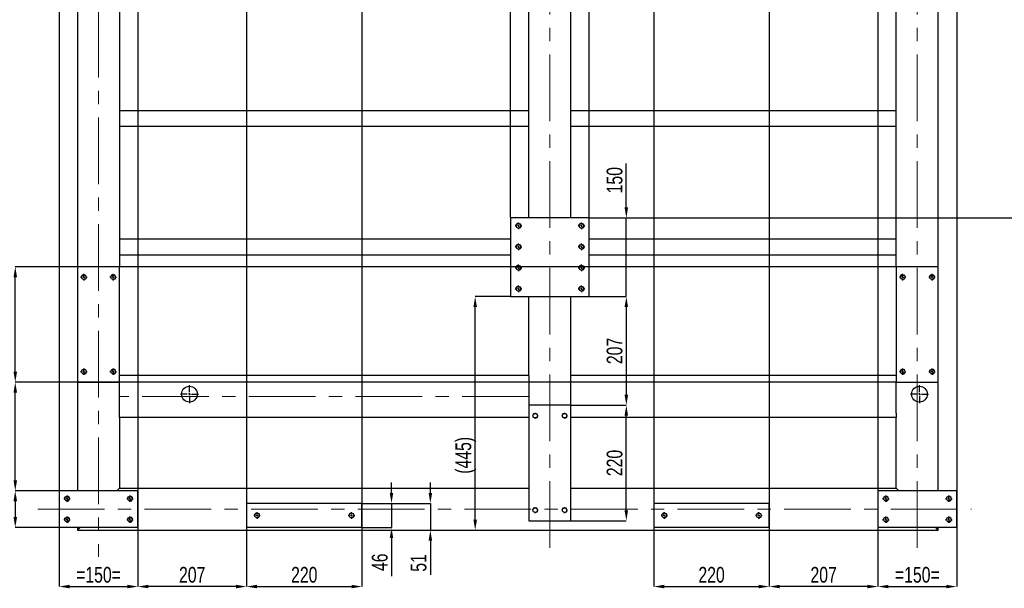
# Model space of a CAD drawing. Header units: millimetres. Extents: x 0 to 841, y 0 to 594.
# Tile 16 of 19: x 495 to 682, y 253 to 362. Entities that reach past the tile are written whole.
import ezdxf

# ---------------------------------------------------------------- set-up
doc = ezdxf.new("R2010")
doc.units = ezdxf.units.MM
doc.header["$PDSIZE"] = -1
doc.linetypes.add('CENTERX2', pattern=[20.32, 12.7, -2.54, 2.54, -2.54])
for name, color, linetype in [('COTES', 1, 'Continuous'), ('TRAIT-FINS', 9, 'Continuous'), ('TRAIT-MIXTES', 3, 'CENTERX2')]:
    doc.layers.add(name, color=color, linetype=linetype)
doc.layers.add('TRAIT-FORT', color=4, linetype='Continuous', lineweight=25)
doc.styles.add('SLDTEXTSTYLE0', font='TXT', dxfattribs={"width": 0.75})
doc.dimstyles.new('SLDDIMSTYLE2', dxfattribs={"dimtxt": 3, "dimasz": 2, "dimexe": 0, "dimexo": 0.0625, "dimgap": 0.75, "dimtad": 1, "dimdec": 0, "dimlfac": 10, "dimrnd": 1e-09, "dimzin": 12, "dimdsep": 46, "dimtxsty": 'SLDTEXTSTYLE0', "dimsah": 1, "dimcen": 0.09, "dimadec": 0, "dimazin": 3, "dimtfac": 1, "dimtdec": 0, "dimtofl": 0, "dimtmove": 0, "dimatfit": 3, "dimfxl": 1, "dimfrac": 2, "dimtolj": 1, "dimtzin": 12, "dimarcsym": 0})
doc.dimstyles.new('SLDDIMSTYLE3', dxfattribs={"dimtxt": 3, "dimasz": 2, "dimexe": 0, "dimexo": 0.0625, "dimgap": 0.75, "dimtad": 1, "dimdec": 0, "dimlfac": 10, "dimrnd": 1e-09, "dimzin": 12, "dimdsep": 46, "dimtxsty": 'SLDTEXTSTYLE0', "dimsah": 1, "dimcen": 0.09, "dimadec": 0, "dimazin": 3, "dimtfac": 1, "dimtdec": 0, "dimtmove": 0, "dimatfit": 0, "dimfxl": 1, "dimfrac": 2, "dimtolj": 1, "dimtzin": 12, "dimarcsym": 0})

# ---------------------------------------------------------------- blocks, each defined once
blk = doc.blocks.new('_D_69')
at = {"layer": 'COTES', "color": 0, "lineweight": -2, "transparency": 16777216}
for p, q in [((694.46, 499.3), (698.87, 499.3)), ((698.87, 325.8), (698.87, 497.3)), ((603.47, 323.8), (698.87, 323.8))]:
    blk.add_line(p, q, dxfattribs=at)
at = {"layer": 'COTES', "color": 0, "transparency": 16777216}
for points in [[(698.53, 497.3), (699.2, 497.3), (698.87, 499.3)], [(698.53, 325.8), (699.2, 325.8), (698.87, 323.8)]]:
    blk.add_solid(points, dxfattribs=at)
at = {"layer": 'Defpoints', "color": 0, "transparency": 16777216}
for p in [(694.4, 499.3), (698.87, 499.3), (603.41, 323.8)]:
    blk.add_point(p, dxfattribs=at)
at = {"layer": 'COTES', "color": 0, "transparency": 16777216, "insert": (695.12, 411.55), "char_height": 3, "attachment_point": 2, "rotation": 90, "style": 'SLDTEXTSTYLE0'}
blk.add_mtext('\\A1;1755', dxfattribs=at)
blk = doc.blocks.new('_D_70')
at = {"layer": 'COTES', "color": 0, "lineweight": -2, "transparency": 16777216}
for p, q in [((588.41, 323.86), (588.41, 512.8)), ((601.41, 512.8), (590.41, 512.8)), ((603.41, 323.86), (603.41, 512.8))]:
    blk.add_line(p, q, dxfattribs=at)
at = {"layer": 'COTES', "color": 0, "transparency": 16777216}
for points in [[(590.41, 513.13), (590.41, 512.47), (588.41, 512.8)], [(601.41, 513.13), (601.41, 512.47), (603.41, 512.8)]]:
    blk.add_solid(points, dxfattribs=at)
at = {"layer": 'Defpoints', "color": 0, "transparency": 16777216}
for p in [(588.41, 512.8), (588.41, 323.8), (603.41, 323.8)]:
    blk.add_point(p, dxfattribs=at)
at = {"layer": 'COTES', "color": 0, "transparency": 16777216, "insert": (595.91, 516.55), "char_height": 3, "attachment_point": 2, "style": 'SLDTEXTSTYLE0'}
blk.add_mtext('\\A1;=150=', dxfattribs=at)
blk = doc.blocks.new('_D_71')
at = {"layer": 'COTES', "color": 0, "lineweight": -2, "transparency": 16777216}
for p, q in [((538.11, 475.24), (538.11, 253.55)), ((560.11, 475.24), (560.11, 253.55)), ((540.11, 253.55), (558.11, 253.55))]:
    blk.add_line(p, q, dxfattribs=at)
at = {"layer": 'COTES', "color": 0, "transparency": 16777216}
for points in [[(540.11, 253.89), (540.11, 253.22), (538.11, 253.55)], [(558.11, 253.89), (558.11, 253.22), (560.11, 253.55)]]:
    blk.add_solid(points, dxfattribs=at)
at = {"layer": 'Defpoints', "color": 0, "transparency": 16777216}
for p in [(538.11, 475.3), (560.11, 475.3), (560.11, 253.55)]:
    blk.add_point(p, dxfattribs=at)
at = {"layer": 'COTES', "color": 0, "transparency": 16777216, "insert": (549.11, 257.3), "char_height": 3, "attachment_point": 2, "style": 'SLDTEXTSTYLE0'}
blk.add_mtext('\\A1;220', dxfattribs=at)
blk = doc.blocks.new('_D_72')
at = {"layer": 'COTES', "color": 0, "lineweight": -2, "transparency": 16777216}
for p, q in [((615.71, 475.24), (615.71, 253.55)), ((637.71, 475.24), (637.71, 253.55)), ((617.71, 253.55), (635.71, 253.55))]:
    blk.add_line(p, q, dxfattribs=at)
at = {"layer": 'COTES', "color": 0, "transparency": 16777216}
for points in [[(617.71, 253.89), (617.71, 253.22), (615.71, 253.55)], [(635.71, 253.89), (635.71, 253.22), (637.71, 253.55)]]:
    blk.add_solid(points, dxfattribs=at)
at = {"layer": 'Defpoints', "color": 0, "transparency": 16777216}
for p in [(615.71, 475.3), (637.71, 475.3), (637.71, 253.55)]:
    blk.add_point(p, dxfattribs=at)
at = {"layer": 'COTES', "color": 0, "transparency": 16777216, "insert": (626.71, 257.3), "char_height": 3, "attachment_point": 2, "style": 'SLDTEXTSTYLE0'}
blk.add_mtext('\\A1;220', dxfattribs=at)
blk = doc.blocks.new('_D_73')
at = {"layer": 'COTES', "color": 0, "lineweight": -2, "transparency": 16777216}
for p, q in [((658.41, 471.74), (658.41, 253.55)), ((673.41, 471.74), (673.41, 253.55)), ((660.41, 253.55), (671.41, 253.55))]:
    blk.add_line(p, q, dxfattribs=at)
at = {"layer": 'COTES', "color": 0, "transparency": 16777216}
for points in [[(660.41, 253.89), (660.41, 253.22), (658.41, 253.55)], [(671.41, 253.89), (671.41, 253.22), (673.41, 253.55)]]:
    blk.add_solid(points, dxfattribs=at)
at = {"layer": 'Defpoints', "color": 0, "transparency": 16777216}
for p in [(658.41, 471.8), (673.41, 471.8), (673.41, 253.55)]:
    blk.add_point(p, dxfattribs=at)
at = {"layer": 'COTES', "color": 0, "transparency": 16777216, "insert": (665.91, 257.3), "char_height": 3, "attachment_point": 2, "style": 'SLDTEXTSTYLE0'}
blk.add_mtext('\\A1;=150=', dxfattribs=at)
blk = doc.blocks.new('_D_74')
at = {"layer": 'COTES', "color": 0, "lineweight": -2, "transparency": 16777216}
for p, q in [((502.41, 471.74), (502.41, 253.55)), ((517.41, 471.74), (517.41, 253.55)), ((504.41, 253.55), (515.41, 253.55))]:
    blk.add_line(p, q, dxfattribs=at)
at = {"layer": 'COTES', "color": 0, "transparency": 16777216}
for points in [[(504.41, 253.89), (504.41, 253.22), (502.41, 253.55)], [(515.41, 253.89), (515.41, 253.22), (517.41, 253.55)]]:
    blk.add_solid(points, dxfattribs=at)
at = {"layer": 'Defpoints', "color": 0, "transparency": 16777216}
for p in [(502.41, 471.8), (517.41, 471.8), (517.41, 253.55)]:
    blk.add_point(p, dxfattribs=at)
at = {"layer": 'COTES', "color": 0, "transparency": 16777216, "insert": (509.91, 257.3), "char_height": 3, "attachment_point": 2, "style": 'SLDTEXTSTYLE0'}
blk.add_mtext('\\A1;=150=', dxfattribs=at)
blk = doc.blocks.new('_D_75')
at = {"layer": 'COTES', "color": 0, "lineweight": -2, "transparency": 16777216}
for p, q in [((517.41, 264.74), (517.41, 253.55)), ((538.11, 264.74), (538.11, 253.55)), ((536.11, 253.55), (519.41, 253.55))]:
    blk.add_line(p, q, dxfattribs=at)
at = {"layer": 'COTES', "color": 0, "transparency": 16777216}
for points in [[(519.41, 253.89), (519.41, 253.22), (517.41, 253.55)], [(536.11, 253.89), (536.11, 253.22), (538.11, 253.55)]]:
    blk.add_solid(points, dxfattribs=at)
at = {"layer": 'Defpoints', "color": 0, "transparency": 16777216}
for p in [(517.41, 264.8), (538.11, 264.8), (517.41, 253.55)]:
    blk.add_point(p, dxfattribs=at)
at = {"layer": 'COTES', "color": 0, "transparency": 16777216, "insert": (527.76, 257.3), "char_height": 3, "attachment_point": 2, "style": 'SLDTEXTSTYLE0'}
blk.add_mtext('\\A1;207', dxfattribs=at)
blk = doc.blocks.new('_D_76')
at = {"layer": 'COTES', "color": 0, "lineweight": -2, "transparency": 16777216}
for p, q in [((637.71, 264.74), (637.71, 253.55)), ((658.41, 264.74), (658.41, 253.55)), ((656.41, 253.55), (639.71, 253.55))]:
    blk.add_line(p, q, dxfattribs=at)
at = {"layer": 'COTES', "color": 0, "transparency": 16777216}
for points in [[(639.71, 253.89), (639.71, 253.22), (637.71, 253.55)], [(656.41, 253.89), (656.41, 253.22), (658.41, 253.55)]]:
    blk.add_solid(points, dxfattribs=at)
at = {"layer": 'Defpoints', "color": 0, "transparency": 16777216}
for p in [(637.71, 264.8), (658.41, 264.8), (637.71, 253.55)]:
    blk.add_point(p, dxfattribs=at)
at = {"layer": 'COTES', "color": 0, "transparency": 16777216, "insert": (648.06, 257.3), "char_height": 3, "attachment_point": 2, "style": 'SLDTEXTSTYLE0'}
blk.add_mtext('\\A1;207', dxfattribs=at)
blk = doc.blocks.new('_D_88')
at = {"layer": 'COTES', "color": 0, "lineweight": -2, "transparency": 16777216}
for p, q in [((661.85, 314.5), (494.05, 314.5)), ((494.05, 294.5), (494.05, 312.5)), ((661.85, 292.5), (494.05, 292.5))]:
    blk.add_line(p, q, dxfattribs=at)
at = {"layer": 'COTES', "color": 0, "transparency": 16777216}
for points in [[(493.72, 312.5), (494.39, 312.5), (494.05, 314.5)], [(493.72, 294.5), (494.39, 294.5), (494.05, 292.5)]]:
    blk.add_solid(points, dxfattribs=at)
at = {"layer": 'Defpoints', "color": 0, "transparency": 16777216}
for p in [(494.05, 314.5), (661.91, 314.5), (661.91, 292.5)]:
    blk.add_point(p, dxfattribs=at)
at = {"layer": 'COTES', "color": 0, "transparency": 16777216, "insert": (490.3, 303.5), "char_height": 3, "attachment_point": 2, "rotation": 90, "style": 'SLDTEXTSTYLE0'}
blk.add_mtext('\\A1;220', dxfattribs=at)
blk = doc.blocks.new('_D_89')
at = {"layer": 'COTES', "color": 0, "lineweight": -2, "transparency": 16777216}
for p, q in [((502.35, 271.8), (494.05, 271.8)), ((494.05, 269.8), (494.05, 266.8)), ((502.35, 264.8), (494.05, 264.8))]:
    blk.add_line(p, q, dxfattribs=at)
at = {"layer": 'COTES', "color": 0, "transparency": 16777216}
for points in [[(493.72, 269.8), (494.39, 269.8), (494.05, 271.8)], [(493.72, 266.8), (494.39, 266.8), (494.05, 264.8)]]:
    blk.add_solid(points, dxfattribs=at)
at = {"layer": 'Defpoints', "color": 0, "transparency": 16777216}
for p in [(502.41, 271.8), (494.05, 264.8), (502.41, 264.8)]:
    blk.add_point(p, dxfattribs=at)
at = {"layer": 'COTES', "color": 0, "transparency": 16777216, "insert": (490.3, 268.3), "char_height": 3, "attachment_point": 2, "rotation": 90, "style": 'SLDTEXTSTYLE0'}
blk.add_mtext('\\A1;=70=', dxfattribs=at)
blk = doc.blocks.new('_D_90')
at = {"layer": 'COTES', "color": 0, "lineweight": -2, "transparency": 16777216}
for p, q in [((505.85, 292.5), (494.05, 292.5)), ((494.05, 273.8), (494.05, 290.5)), ((502.35, 271.8), (494.05, 271.8))]:
    blk.add_line(p, q, dxfattribs=at)
at = {"layer": 'COTES', "color": 0, "transparency": 16777216}
for points in [[(493.72, 290.5), (494.39, 290.5), (494.05, 292.5)], [(493.72, 273.8), (494.39, 273.8), (494.05, 271.8)]]:
    blk.add_solid(points, dxfattribs=at)
at = {"layer": 'Defpoints', "color": 0, "transparency": 16777216}
for p in [(494.05, 292.5), (505.91, 292.5), (502.41, 271.8)]:
    blk.add_point(p, dxfattribs=at)
at = {"layer": 'COTES', "color": 0, "transparency": 16777216, "insert": (490.3, 282.15), "char_height": 3, "attachment_point": 2, "rotation": 90, "style": 'SLDTEXTSTYLE0'}
blk.add_mtext('\\A1;207', dxfattribs=at)
blk = doc.blocks.new('_D_94')
at = {"layer": 'COTES', "color": 0, "lineweight": -2, "transparency": 16777216}
for p, q in [((610.47, 325.8), (610.47, 334.18)), ((603.47, 323.8), (610.47, 323.8)), ((610.47, 308.8), (610.47, 323.8)), ((603.47, 308.8), (610.47, 308.8)), ((610.47, 306.8), (610.47, 304.8))]:
    blk.add_line(p, q, dxfattribs=at)
at = {"layer": 'COTES', "color": 0, "transparency": 16777216}
for points in [[(610.13, 325.8), (610.8, 325.8), (610.47, 323.8)], [(610.13, 306.8), (610.8, 306.8), (610.47, 308.8)]]:
    blk.add_solid(points, dxfattribs=at)
at = {"layer": 'Defpoints', "color": 0, "transparency": 16777216}
for p in [(603.41, 323.8), (610.47, 323.8), (603.41, 308.8)]:
    blk.add_point(p, dxfattribs=at)
at = {"layer": 'COTES', "color": 0, "transparency": 16777216, "insert": (606.72, 330.99), "char_height": 3, "attachment_point": 2, "rotation": 90, "style": 'SLDTEXTSTYLE0'}
blk.add_mtext('\\A1;150', dxfattribs=at)
blk = doc.blocks.new('_D_95')
at = {"layer": 'COTES', "color": 0, "lineweight": -2, "transparency": 16777216}
for p, q in [((599.97, 288.1), (610.47, 288.1)), ((610.47, 268.1), (610.47, 286.1)), ((599.97, 266.1), (610.47, 266.1))]:
    blk.add_line(p, q, dxfattribs=at)
at = {"layer": 'COTES', "color": 0, "transparency": 16777216}
for points in [[(610.13, 286.1), (610.8, 286.1), (610.47, 288.1)], [(610.13, 268.1), (610.8, 268.1), (610.47, 266.1)]]:
    blk.add_solid(points, dxfattribs=at)
at = {"layer": 'Defpoints', "color": 0, "transparency": 16777216}
for p in [(599.91, 288.1), (610.47, 288.1), (599.91, 266.1)]:
    blk.add_point(p, dxfattribs=at)
at = {"layer": 'COTES', "color": 0, "transparency": 16777216, "insert": (606.72, 277.1), "char_height": 3, "attachment_point": 2, "rotation": 90, "style": 'SLDTEXTSTYLE0'}
blk.add_mtext('\\A1;220', dxfattribs=at)
blk = doc.blocks.new('_D_96')
at = {"layer": 'COTES', "color": 0, "lineweight": -2, "transparency": 16777216}
for p, q in [((603.47, 308.8), (610.47, 308.8)), ((610.47, 306.8), (610.47, 290.1)), ((599.97, 288.1), (610.47, 288.1))]:
    blk.add_line(p, q, dxfattribs=at)
at = {"layer": 'COTES', "color": 0, "transparency": 16777216}
for points in [[(610.13, 306.8), (610.8, 306.8), (610.47, 308.8)], [(610.13, 290.1), (610.8, 290.1), (610.47, 288.1)]]:
    blk.add_solid(points, dxfattribs=at)
at = {"layer": 'Defpoints', "color": 0, "transparency": 16777216}
for p in [(603.41, 308.8), (599.91, 288.1), (610.47, 288.1)]:
    blk.add_point(p, dxfattribs=at)
at = {"layer": 'COTES', "color": 0, "transparency": 16777216, "insert": (606.72, 298.45), "char_height": 3, "attachment_point": 2, "rotation": 90, "style": 'SLDTEXTSTYLE0'}
blk.add_mtext('\\A1;207', dxfattribs=at)
blk = doc.blocks.new('_D_97')
at = {"layer": 'COTES', "color": 0, "lineweight": -2, "transparency": 16777216}
for p, q in [((588.35, 308.8), (581.67, 308.8)), ((581.67, 266.3), (581.67, 306.8)), ((505.97, 264.3), (581.67, 264.3))]:
    blk.add_line(p, q, dxfattribs=at)
at = {"layer": 'COTES', "color": 0, "transparency": 16777216}
for points in [[(581.34, 306.8), (582.01, 306.8), (581.67, 308.8)], [(581.34, 266.3), (582.01, 266.3), (581.67, 264.3)]]:
    blk.add_solid(points, dxfattribs=at)
at = {"layer": 'Defpoints', "color": 0, "transparency": 16777216}
for p in [(581.67, 308.8), (588.41, 308.8), (505.91, 264.3)]:
    blk.add_point(p, dxfattribs=at)
at = {"layer": 'COTES', "color": 0, "transparency": 16777216, "insert": (577.92, 278.56), "char_height": 3, "attachment_point": 2, "rotation": 90, "style": 'SLDTEXTSTYLE0'}
blk.add_mtext('\\A1;(445)', dxfattribs=at)
blk = doc.blocks.new('_D_98')
at = {"layer": 'COTES', "color": 0, "lineweight": -2, "transparency": 16777216}
for p, q in [((565.73, 271.4), (565.73, 273.4)), ((560.17, 269.4), (565.73, 269.4)), ((565.73, 269.4), (565.73, 264.8)), ((560.17, 264.8), (565.73, 264.8)), ((565.73, 262.8), (565.73, 255.55))]:
    blk.add_line(p, q, dxfattribs=at)
at = {"layer": 'COTES', "color": 0, "transparency": 16777216}
for points in [[(565.4, 271.4), (566.06, 271.4), (565.73, 269.4)], [(565.4, 262.8), (566.06, 262.8), (565.73, 264.8)]]:
    blk.add_solid(points, dxfattribs=at)
at = {"layer": 'Defpoints', "color": 0, "transparency": 16777216}
for p in [(560.11, 269.4), (565.73, 269.4), (560.11, 264.8)]:
    blk.add_point(p, dxfattribs=at)
at = {"layer": 'COTES', "color": 0, "transparency": 16777216, "insert": (561.98, 258.18), "char_height": 3, "attachment_point": 2, "rotation": 90, "style": 'SLDTEXTSTYLE0'}
blk.add_mtext('\\A1;46', dxfattribs=at)
blk = doc.blocks.new('_D_99')
at = {"layer": 'COTES', "color": 0, "lineweight": -2, "transparency": 16777216}
for p, q in [((573.13, 271.4), (573.13, 273.4)), ((560.17, 269.4), (573.13, 269.4)), ((573.13, 269.4), (573.13, 264.3)), ((505.97, 264.3), (573.13, 264.3)), ((573.13, 262.3), (573.13, 255.8))]:
    blk.add_line(p, q, dxfattribs=at)
at = {"layer": 'COTES', "color": 0, "transparency": 16777216}
for points in [[(572.8, 271.4), (573.47, 271.4), (573.13, 269.4)], [(572.8, 262.3), (573.47, 262.3), (573.13, 264.3)]]:
    blk.add_solid(points, dxfattribs=at)
at = {"layer": 'Defpoints', "color": 0, "transparency": 16777216}
for p in [(560.11, 269.4), (573.13, 269.4), (505.91, 264.3)]:
    blk.add_point(p, dxfattribs=at)
at = {"layer": 'COTES', "color": 0, "transparency": 16777216, "insert": (569.38, 258.05), "char_height": 3, "attachment_point": 2, "rotation": 90, "style": 'SLDTEXTSTYLE0'}
blk.add_mtext('\\A1;51', dxfattribs=at)
blk = doc.blocks.new('SW_CENTERMARKSYMBOL_29')
at = {"layer": 'TRAIT-MIXTES', "color": 0}
for p, q in [((-0.4, 0), (-0.625, 0)), ((0, 0), (-0.2, 0)), ((0, 0.4), (0, 0.625)), ((0, 0), (0, 0.2)), ((0, 0), (0, -0.2)), ((0, 0), (0.2, 0)), ((0.4, 0), (0.625, 0)), ((0, -0.4), (0, -0.625))]:
    blk.add_line(p, q, dxfattribs=at)
blk = doc.blocks.new('SW_CENTERMARKSYMBOL_30')
at = {"layer": 'TRAIT-MIXTES', "color": 0}
for p, q in [((-0.4, 0), (-0.625, 0)), ((0, 0), (-0.2, 0)), ((0, 0.4), (0, 0.625)), ((0, 0), (0, 0.2)), ((0, 0), (0, -0.2)), ((0, 0), (0.2, 0)), ((0.4, 0), (0.625, 0)), ((0, -0.4), (0, -0.625))]:
    blk.add_line(p, q, dxfattribs=at)
blk = doc.blocks.new('SW_CENTERMARKSYMBOL_31')
at = {"layer": 'TRAIT-MIXTES', "color": 0}
for p, q in [((-0.4, 0), (-0.625, 0)), ((0, 0), (-0.2, 0)), ((0, 0.4), (0, 0.625)), ((0, 0), (0, 0.2)), ((0, 0), (0, -0.2)), ((0, 0), (0.2, 0)), ((0.4, 0), (0.625, 0)), ((0, -0.4), (0, -0.625))]:
    blk.add_line(p, q, dxfattribs=at)
blk = doc.blocks.new('SW_CENTERMARKSYMBOL_32')
at = {"layer": 'TRAIT-MIXTES', "color": 0}
for p, q in [((-0.4, 0), (-0.625, 0)), ((0, 0), (-0.2, 0)), ((0, 0.4), (0, 0.625)), ((0, 0), (0, 0.2)), ((0, 0), (0, -0.2)), ((0, 0), (0.2, 0)), ((0.4, 0), (0.625, 0)), ((0, -0.4), (0, -0.625))]:
    blk.add_line(p, q, dxfattribs=at)
blk = doc.blocks.new('SW_CENTERMARKSYMBOL_45')
at = {"layer": 'TRAIT-MIXTES', "color": 0}
for p, q in [((-0.4, 0), (-0.625, 0)), ((0, 0), (-0.2, 0)), ((0, 0.4), (0, 0.625)), ((0, 0), (0, 0.2)), ((0, 0), (0, -0.2)), ((0, 0), (0.2, 0)), ((0.4, 0), (0.625, 0)), ((0, -0.4), (0, -0.625))]:
    blk.add_line(p, q, dxfattribs=at)
blk = doc.blocks.new('SW_CENTERMARKSYMBOL_46')
at = {"layer": 'TRAIT-MIXTES', "color": 0}
for p, q in [((-0.4, 0), (-0.625, 0)), ((0, 0), (-0.2, 0)), ((0, 0.4), (0, 0.625)), ((0, 0), (0, 0.2)), ((0, 0), (0, -0.2)), ((0, 0), (0.2, 0)), ((0.4, 0), (0.625, 0)), ((0, -0.4), (0, -0.625))]:
    blk.add_line(p, q, dxfattribs=at)
blk = doc.blocks.new('SW_CENTERMARKSYMBOL_47')
at = {"layer": 'TRAIT-MIXTES', "color": 0}
for p, q in [((-0.4, 0), (-0.625, 0)), ((0, 0), (-0.2, 0)), ((0, 0.4), (0, 0.625)), ((0, 0), (0, 0.2)), ((0, 0), (0, -0.2)), ((0, 0), (0.2, 0)), ((0.4, 0), (0.625, 0)), ((0, -0.4), (0, -0.625))]:
    blk.add_line(p, q, dxfattribs=at)
blk = doc.blocks.new('SW_CENTERMARKSYMBOL_48')
at = {"layer": 'TRAIT-MIXTES', "color": 0}
for p, q in [((-0.4, 0), (-0.625, 0)), ((0, 0), (-0.2, 0)), ((0, 0.4), (0, 0.625)), ((0, 0), (0, 0.2)), ((0, 0), (0, -0.2)), ((0, 0), (0.2, 0)), ((0.4, 0), (0.625, 0)), ((0, -0.4), (0, -0.625))]:
    blk.add_line(p, q, dxfattribs=at)
blk = doc.blocks.new('SW_CENTERMARKSYMBOL_58')
at = {"layer": 'TRAIT-MIXTES', "color": 0}
for p, q in [((-0.4, 0), (-1.7, 0)), ((0, 0), (-0.2, 0)), ((0, 0.4), (0, 1.7)), ((0, 0), (0, 0.2)), ((0, 0), (0, -0.2)), ((0, 0), (0.2, 0)), ((0.4, 0), (1.7, 0)), ((0, -0.4), (0, -1.7))]:
    blk.add_line(p, q, dxfattribs=at)
blk = doc.blocks.new('SW_CENTERMARKSYMBOL_59')
at = {"layer": 'TRAIT-MIXTES', "color": 0}
for p, q in [((-0.4, 0), (-0.625, 0)), ((0, 0), (-0.2, 0)), ((0, 0.4), (0, 0.625)), ((0, 0), (0, 0.2)), ((0, 0), (0, -0.2)), ((0, 0), (0.2, 0)), ((0.4, 0), (0.625, 0)), ((0, -0.4), (0, -0.625))]:
    blk.add_line(p, q, dxfattribs=at)
blk = doc.blocks.new('SW_CENTERMARKSYMBOL_60')
at = {"layer": 'TRAIT-MIXTES', "color": 0}
for p, q in [((-0.4, 0), (-0.625, 0)), ((0, 0), (-0.2, 0)), ((0, 0.4), (0, 0.625)), ((0, 0), (0, 0.2)), ((0, 0), (0, -0.2)), ((0, 0), (0.2, 0)), ((0.4, 0), (0.625, 0)), ((0, -0.4), (0, -0.625))]:
    blk.add_line(p, q, dxfattribs=at)
blk = doc.blocks.new('SW_CENTERMARKSYMBOL_61')
at = {"layer": 'TRAIT-MIXTES', "color": 0}
for p, q in [((-0.4, 0), (-0.625, 0)), ((0, 0), (-0.2, 0)), ((0, 0.4), (0, 0.625)), ((0, 0), (0, 0.2)), ((0, 0), (0, -0.2)), ((0, 0), (0.2, 0)), ((0.4, 0), (0.625, 0)), ((0, -0.4), (0, -0.625))]:
    blk.add_line(p, q, dxfattribs=at)
blk = doc.blocks.new('SW_CENTERMARKSYMBOL_62')
at = {"layer": 'TRAIT-MIXTES', "color": 0}
for p, q in [((-0.4, 0), (-0.625, 0)), ((0, 0), (-0.2, 0)), ((0, 0.4), (0, 0.625)), ((0, 0), (0, 0.2)), ((0, 0), (0, -0.2)), ((0, 0), (0.2, 0)), ((0.4, 0), (0.625, 0)), ((0, -0.4), (0, -0.625))]:
    blk.add_line(p, q, dxfattribs=at)
blk = doc.blocks.new('SW_CENTERMARKSYMBOL_63')
at = {"layer": 'TRAIT-MIXTES', "color": 0}
for p, q in [((-0.4, 0), (-0.625, 0)), ((0, 0), (-0.2, 0)), ((0, 0.4), (0, 0.625)), ((0, 0), (0, 0.2)), ((0, 0), (0, -0.2)), ((0, 0), (0.2, 0)), ((0.4, 0), (0.625, 0)), ((0, -0.4), (0, -0.625))]:
    blk.add_line(p, q, dxfattribs=at)
blk = doc.blocks.new('SW_CENTERMARKSYMBOL_64')
at = {"layer": 'TRAIT-MIXTES', "color": 0}
for p, q in [((-0.4, 0), (-0.625, 0)), ((0, 0), (-0.2, 0)), ((0, 0.4), (0, 0.625)), ((0, 0), (0, 0.2)), ((0, 0), (0, -0.2)), ((0, 0), (0.2, 0)), ((0.4, 0), (0.625, 0)), ((0, -0.4), (0, -0.625))]:
    blk.add_line(p, q, dxfattribs=at)
blk = doc.blocks.new('SW_CENTERMARKSYMBOL_73')
at = {"layer": 'TRAIT-MIXTES', "color": 0}
for p, q in [((-0.4, 0), (-0.625, 0)), ((0, 0), (-0.2, 0)), ((0, 0.4), (0, 0.625)), ((0, 0), (0, 0.2)), ((0, 0), (0, -0.2)), ((0, 0), (0.2, 0)), ((0.4, 0), (0.625, 0)), ((0, -0.4), (0, -0.625))]:
    blk.add_line(p, q, dxfattribs=at)
blk = doc.blocks.new('SW_CENTERMARKSYMBOL_74')
at = {"layer": 'TRAIT-MIXTES', "color": 0}
for p, q in [((-0.4, 0), (-0.625, 0)), ((0, 0), (-0.2, 0)), ((0, 0.4), (0, 0.625)), ((0, 0), (0, 0.2)), ((0, 0), (0, -0.2)), ((0, 0), (0.2, 0)), ((0.4, 0), (0.625, 0)), ((0, -0.4), (0, -0.625))]:
    blk.add_line(p, q, dxfattribs=at)
blk = doc.blocks.new('SW_CENTERMARKSYMBOL_75')
at = {"layer": 'TRAIT-MIXTES', "color": 0}
for p, q in [((-0.4, 0), (-0.625, 0)), ((0, 0), (-0.2, 0)), ((0, 0.4), (0, 0.625)), ((0, 0), (0, 0.2)), ((0, 0), (0, -0.2)), ((0, 0), (0.2, 0)), ((0.4, 0), (0.625, 0)), ((0, -0.4), (0, -0.625))]:
    blk.add_line(p, q, dxfattribs=at)
blk = doc.blocks.new('SW_CENTERMARKSYMBOL_76')
at = {"layer": 'TRAIT-MIXTES', "color": 0}
for p, q in [((-0.4, 0), (-0.625, 0)), ((0, 0), (-0.2, 0)), ((0, 0.4), (0, 0.625)), ((0, 0), (0, 0.2)), ((0, 0), (0, -0.2)), ((0, 0), (0.2, 0)), ((0.4, 0), (0.625, 0)), ((0, -0.4), (0, -0.625))]:
    blk.add_line(p, q, dxfattribs=at)
blk = doc.blocks.new('SW_CENTERMARKSYMBOL_77')
at = {"layer": 'TRAIT-MIXTES', "color": 0}
for p, q in [((-0.4, 0), (-0.625, 0)), ((0, 0), (-0.2, 0)), ((0, 0.4), (0, 0.625)), ((0, 0), (0, 0.2)), ((0, 0), (0, -0.2)), ((0, 0), (0.2, 0)), ((0.4, 0), (0.625, 0)), ((0, -0.4), (0, -0.625))]:
    blk.add_line(p, q, dxfattribs=at)
blk = doc.blocks.new('SW_CENTERMARKSYMBOL_78')
at = {"layer": 'TRAIT-MIXTES', "color": 0}
for p, q in [((-0.4, 0), (-0.625, 0)), ((0, 0), (-0.2, 0)), ((0, 0.4), (0, 0.625)), ((0, 0), (0, 0.2)), ((0, 0), (0, -0.2)), ((0, 0), (0.2, 0)), ((0.4, 0), (0.625, 0)), ((0, -0.4), (0, -0.625))]:
    blk.add_line(p, q, dxfattribs=at)
blk = doc.blocks.new('SW_CENTERMARKSYMBOL_79')
at = {"layer": 'TRAIT-MIXTES', "color": 0}
for p, q in [((-0.4, 0), (-0.625, 0)), ((0, 0), (-0.2, 0)), ((0, 0.4), (0, 0.625)), ((0, 0), (0, 0.2)), ((0, 0), (0, -0.2)), ((0, 0), (0.2, 0)), ((0.4, 0), (0.625, 0)), ((0, -0.4), (0, -0.625))]:
    blk.add_line(p, q, dxfattribs=at)
blk = doc.blocks.new('SW_CENTERMARKSYMBOL_80')
at = {"layer": 'TRAIT-MIXTES', "color": 0}
for p, q in [((-0.4, 0), (-0.625, 0)), ((0, 0), (-0.2, 0)), ((0, 0.4), (0, 0.625)), ((0, 0), (0, 0.2)), ((0, 0), (0, -0.2)), ((0, 0), (0.2, 0)), ((0.4, 0), (0.625, 0)), ((0, -0.4), (0, -0.625))]:
    blk.add_line(p, q, dxfattribs=at)
blk = doc.blocks.new('SW_CENTERMARKSYMBOL_93')
at = {"layer": 'TRAIT-MIXTES', "color": 0}
for p, q in [((-0.4, 0), (-1.7, 0)), ((0, 0), (-0.2, 0)), ((0, 0.4), (0, 1.7)), ((0, 0), (0, 0.2)), ((0, 0), (0, -0.2)), ((0, 0), (0.2, 0)), ((0.4, 0), (1.7, 0)), ((0, -0.4), (0, -1.7))]:
    blk.add_line(p, q, dxfattribs=at)
blk = doc.blocks.new('SW_CENTERMARKSYMBOL_127')
at = {"layer": 'TRAIT-MIXTES', "color": 0}
for p, q in [((-0.4, 0), (-0.625, 0)), ((0, 0), (-0.2, 0)), ((0, 0.4), (0, 0.625)), ((0, 0), (0, 0.2)), ((0, 0), (0, -0.2)), ((0, 0), (0.2, 0)), ((0.4, 0), (0.625, 0)), ((0, -0.4), (0, -0.625))]:
    blk.add_line(p, q, dxfattribs=at)
blk = doc.blocks.new('SW_CENTERMARKSYMBOL_128')
at = {"layer": 'TRAIT-MIXTES', "color": 0}
for p, q in [((-0.4, 0), (-0.625, 0)), ((0, 0), (-0.2, 0)), ((0, 0.4), (0, 0.625)), ((0, 0), (0, 0.2)), ((0, 0), (0, -0.2)), ((0, 0), (0.2, 0)), ((0.4, 0), (0.625, 0)), ((0, -0.4), (0, -0.625))]:
    blk.add_line(p, q, dxfattribs=at)
blk = doc.blocks.new('SW_CENTERMARKSYMBOL_129')
at = {"layer": 'TRAIT-MIXTES', "color": 0}
for p, q in [((-0.4, 0), (-0.625, 0)), ((0, 0), (-0.2, 0)), ((0, 0.4), (0, 0.625)), ((0, 0), (0, 0.2)), ((0, 0), (0, -0.2)), ((0, 0), (0.2, 0)), ((0.4, 0), (0.625, 0)), ((0, -0.4), (0, -0.625))]:
    blk.add_line(p, q, dxfattribs=at)
blk = doc.blocks.new('SW_CENTERMARKSYMBOL_130')
at = {"layer": 'TRAIT-MIXTES', "color": 0}
for p, q in [((-0.4, 0), (-0.625, 0)), ((0, 0), (-0.2, 0)), ((0, 0.4), (0, 0.625)), ((0, 0), (0, 0.2)), ((0, 0), (0, -0.2)), ((0, 0), (0.2, 0)), ((0.4, 0), (0.625, 0)), ((0, -0.4), (0, -0.625))]:
    blk.add_line(p, q, dxfattribs=at)
blk = doc.blocks.new('SW_CENTERMARKSYMBOL_131')
at = {"layer": 'TRAIT-MIXTES', "color": 0}
for p, q in [((-0.4, 0), (-0.625, 0)), ((0, 0), (-0.2, 0)), ((0, 0.4), (0, 0.625)), ((0, 0), (0, 0.2)), ((0, 0), (0, -0.2)), ((0, 0), (0.2, 0)), ((0.4, 0), (0.625, 0)), ((0, -0.4), (0, -0.625))]:
    blk.add_line(p, q, dxfattribs=at)
blk = doc.blocks.new('SW_CENTERMARKSYMBOL_132')
at = {"layer": 'TRAIT-MIXTES', "color": 0}
for p, q in [((-0.4, 0), (-0.625, 0)), ((0, 0), (-0.2, 0)), ((0, 0.4), (0, 0.625)), ((0, 0), (0, 0.2)), ((0, 0), (0, -0.2)), ((0, 0), (0.2, 0)), ((0.4, 0), (0.625, 0)), ((0, -0.4), (0, -0.625))]:
    blk.add_line(p, q, dxfattribs=at)

msp = doc.modelspace()

# ---------------------------------------------------------------- linework, layer by layer
at = {"layer": 'TRAIT-FINS', "lineweight": 18}
for centre in [(589.91, 322.3), (601.91, 322.3), (589.91, 318.3), (601.91, 318.3), (589.91, 314.3), (601.91, 314.3), (507.11, 312.5), (512.71, 312.5), (663.11, 312.5), (668.71, 312.5), (589.91, 310.3), (601.91, 310.3), (507.11, 294.5), (512.71, 294.5), (663.11, 294.5), (668.71, 294.5), (593.11, 286.1), (598.71, 286.1), (503.91, 270.3), (515.91, 270.3), (659.91, 270.3), (671.91, 270.3), (593.11, 268.1), (598.71, 268.1), (503.91, 266.3), (515.91, 266.3), (540.11, 267.1), (558.11, 267.1), (617.71, 267.1), (635.71, 267.1), (659.91, 266.3), (671.91, 266.3)]:
    msp.add_arc(centre, 0.5, 255, 195, dxfattribs=at)
at = {"layer": 'TRAIT-FORT', "lineweight": 25}
for p, q in [((591.91, 323.8), (591.91, 367.3)), ((599.91, 323.8), (599.91, 367.3)), ((505.91, 363.8), (505.91, 314.5)), ((513.91, 363.8), (513.91, 314.5)), ((661.91, 314.5), (661.91, 363.8)), ((669.91, 314.5), (669.91, 363.8)), ((513.91, 344.3), (591.91, 344.3)), ((599.91, 344.3), (661.91, 344.3)), ((513.91, 341.3), (591.91, 341.3)), ((599.91, 341.3), (661.91, 341.3)), ((588.41, 323.8), (588.41, 308.8)), ((603.41, 323.8), (588.41, 323.8)), ((603.41, 308.8), (603.41, 323.8)), ((513.91, 319.8), (588.41, 319.8)), ((603.41, 319.8), (661.91, 319.8)), ((513.91, 316.8), (588.41, 316.8)), ((603.41, 316.8), (661.91, 316.8)), ((513.91, 314.5), (505.91, 314.5)), ((505.91, 314.5), (505.91, 292.5)), ((513.91, 292.5), (513.91, 314.5)), ((669.91, 314.5), (661.91, 314.5)), ((661.91, 314.5), (661.91, 292.5)), ((669.91, 292.5), (669.91, 314.5)), ((588.41, 308.8), (603.41, 308.8)), ((591.91, 293.8), (591.91, 308.8)), ((599.91, 293.8), (599.91, 308.8)), ((591.91, 293.8), (513.91, 293.8)), ((591.91, 293.8), (591.91, 293)), ((591.91, 293), (591.91, 288.1)), ((661.91, 293.8), (599.91, 293.8)), ((599.91, 293), (599.91, 293.8)), ((599.91, 288.1), (599.91, 293)), ((505.91, 292.5), (505.91, 271.8)), ((505.91, 292.5), (513.91, 292.5)), ((513.91, 286.6), (513.91, 292.5)), ((661.91, 286.6), (661.91, 292.5)), ((661.91, 292.5), (669.91, 292.5)), ((669.91, 271.8), (669.91, 292.5)), ((599.91, 288.1), (591.91, 288.1)), ((591.91, 288.1), (591.91, 266.1)), ((599.91, 266.1), (599.91, 288.1)), ((513.91, 285.8), (513.91, 286.6)), ((591.91, 285.8), (513.91, 285.8)), ((513.91, 285.8), (513.91, 272.3)), ((661.91, 285.8), (599.91, 285.8)), ((661.91, 286.6), (661.91, 285.8)), ((661.91, 272.3), (661.91, 285.8)), ((513.91, 272.3), (513.41, 271.8)), ((513.41, 271.8), (513.91, 272.3)), ((513.91, 272.3), (591.91, 272.3)), ((599.91, 272.3), (661.91, 272.3)), ((662.41, 271.8), (661.91, 272.3)), ((661.91, 272.3), (662.41, 271.8)), ((502.41, 271.8), (502.41, 264.8)), ((517.41, 271.8), (502.41, 271.8)), ((517.41, 264.8), (517.41, 271.8)), ((673.41, 271.8), (658.41, 271.8)), ((658.41, 271.8), (658.41, 264.8)), ((673.41, 264.8), (673.41, 271.8)), ((538.11, 269.4), (538.11, 264.8)), ((560.11, 269.4), (538.11, 269.4)), ((560.11, 264.8), (560.11, 269.4)), ((615.71, 269.4), (615.71, 264.8)), ((637.71, 269.4), (615.71, 269.4)), ((637.71, 264.8), (637.71, 269.4)), ((517.41, 264.8), (502.41, 264.8)), ((505.91, 264.8), (505.91, 264.3)), ((506.41, 264.8), (505.91, 264.3)), ((505.91, 264.3), (506.41, 264.8)), ((560.11, 264.8), (538.11, 264.8)), ((591.91, 266.1), (599.91, 266.1)), ((637.71, 264.8), (615.71, 264.8)), ((673.41, 264.8), (658.41, 264.8)), ((669.91, 264.3), (669.41, 264.8)), ((669.41, 264.8), (669.91, 264.3)), ((669.91, 264.3), (669.91, 264.8)), ((505.91, 264.3), (669.91, 264.3))]:
    msp.add_line(p, q, dxfattribs=at)
for centre, radius in [((589.91, 322.3), 0.425), ((601.91, 322.3), 0.425), ((589.91, 318.3), 0.425), ((601.91, 318.3), 0.425), ((589.91, 314.3), 0.425), ((601.91, 314.3), 0.425), ((507.11, 312.5), 0.425), ((512.71, 312.5), 0.425), ((663.11, 312.5), 0.425), ((668.71, 312.5), 0.425), ((589.91, 310.3), 0.425), ((601.91, 310.3), 0.425), ((507.11, 294.5), 0.425), ((512.71, 294.5), 0.425), ((663.11, 294.5), 0.425), ((668.71, 294.5), 0.425), ((527.23, 290.22), 1.5), ((666.31, 290.22), 1.5), ((593.11, 286.1), 0.425), ((598.71, 286.1), 0.425), ((503.91, 270.3), 0.425), ((515.91, 270.3), 0.425), ((659.91, 270.3), 0.425), ((671.91, 270.3), 0.425), ((593.11, 268.1), 0.425), ((598.71, 268.1), 0.425), ((503.91, 266.3), 0.425), ((515.91, 266.3), 0.425), ((540.11, 267.1), 0.425), ((558.11, 267.1), 0.425), ((617.71, 267.1), 0.425), ((635.71, 267.1), 0.425), ((659.91, 266.3), 0.425), ((671.91, 266.3), 0.425)]:
    msp.add_circle(centre, radius, dxfattribs=at)
at = {"layer": 'TRAIT-MIXTES', "lineweight": 18}
for p, q in [((595.91, 260.95), (595.91, 508.05)), ((509.91, 505.48), (509.91, 259.21)), ((665.91, 260.95), (665.91, 505.48)), ((591.91, 289.8), (513.91, 289.8)), ((498.33, 268.3), (676.25, 268.3))]:
    msp.add_line(p, q, dxfattribs=at)

# ---------------------------------------------------------------- block references
at = {"layer": 'TRAIT-MIXTES'}
for name, p in [('SW_CENTERMARKSYMBOL_77', (589.91, 322.3)), ('SW_CENTERMARKSYMBOL_76', (601.91, 322.3)), ('SW_CENTERMARKSYMBOL_78', (589.91, 318.3)), ('SW_CENTERMARKSYMBOL_75', (601.91, 318.3)), ('SW_CENTERMARKSYMBOL_79', (589.91, 314.3)), ('SW_CENTERMARKSYMBOL_73', (601.91, 314.3)), ('SW_CENTERMARKSYMBOL_31', (507.11, 312.5)), ('SW_CENTERMARKSYMBOL_32', (512.71, 312.5)), ('SW_CENTERMARKSYMBOL_61', (663.11, 312.5)), ('SW_CENTERMARKSYMBOL_62', (668.71, 312.5)), ('SW_CENTERMARKSYMBOL_80', (589.91, 310.3)), ('SW_CENTERMARKSYMBOL_74', (601.91, 310.3)), ('SW_CENTERMARKSYMBOL_30', (507.11, 294.5)), ('SW_CENTERMARKSYMBOL_29', (512.71, 294.5)), ('SW_CENTERMARKSYMBOL_60', (663.11, 294.5)), ('SW_CENTERMARKSYMBOL_59', (668.71, 294.5)), ('SW_CENTERMARKSYMBOL_58', (527.23, 290.22)), ('SW_CENTERMARKSYMBOL_93', (666.31, 290.22)), ('SW_CENTERMARKSYMBOL_47', (503.91, 270.3)), ('SW_CENTERMARKSYMBOL_46', (515.91, 270.3)), ('SW_CENTERMARKSYMBOL_129', (659.91, 270.3)), ('SW_CENTERMARKSYMBOL_128', (671.91, 270.3)), ('SW_CENTERMARKSYMBOL_48', (503.91, 266.3)), ('SW_CENTERMARKSYMBOL_45', (515.91, 266.3)), ('SW_CENTERMARKSYMBOL_64', (540.11, 267.1)), ('SW_CENTERMARKSYMBOL_63', (558.11, 267.1)), ('SW_CENTERMARKSYMBOL_132', (617.71, 267.1)), ('SW_CENTERMARKSYMBOL_131', (635.71, 267.1)), ('SW_CENTERMARKSYMBOL_130', (659.91, 266.3)), ('SW_CENTERMARKSYMBOL_127', (671.91, 266.3))]:
    msp.add_blockref(name, p, dxfattribs=at)

# ---------------------------------------------------------------- dimensions: what is measured, and where the dimension line sits
at = {"layer": 'COTES'}
for base, p1, p2, picture, middle in [((588.41, 512.8), (603.41, 323.8), (588.41, 323.8), '_D_70', (595.91, 512.8)), ((517.41, 253.55), (502.41, 471.8), (517.41, 471.8), '_D_74', (509.91, 253.55)), ((673.41, 253.55), (658.41, 471.8), (673.41, 471.8), '_D_73', (665.91, 253.55))]:
    dim = msp.add_linear_dim(base=base, p1=p1, p2=p2, text='=<>=', dimstyle='SLDDIMSTYLE2', dxfattribs=at)
    dim.commit()
    dim.dimension.update_dxf_attribs({"geometry": picture, "text_midpoint": middle, "dimtype": 160})
for base, p1, p2, dimstyle, picture, middle in [((698.87, 499.3), (603.41, 323.8), (694.4, 499.3), 'SLDDIMSTYLE2', '_D_69', (698.87, 411.55)), ((610.47, 323.8), (603.41, 308.8), (603.41, 323.8), 'SLDDIMSTYLE3', '_D_94', (610.47, 330.99)), ((494.05, 314.5), (661.91, 292.5), (661.91, 314.5), 'SLDDIMSTYLE2', '_D_88', (494.05, 303.5)), ((610.47, 288.1), (603.41, 308.8), (599.91, 288.1), 'SLDDIMSTYLE2', '_D_96', (610.47, 298.45)), ((494.05, 292.5), (502.41, 271.8), (505.91, 292.5), 'SLDDIMSTYLE2', '_D_90', (494.05, 282.15)), ((610.47, 288.1), (599.91, 266.1), (599.91, 288.1), 'SLDDIMSTYLE2', '_D_95', (610.47, 277.1)), ((573.13, 269.4), (505.91, 264.3), (560.11, 269.4), 'SLDDIMSTYLE3', '_D_99', (573.13, 258.05)), ((565.73, 269.4), (560.11, 264.8), (560.11, 269.4), 'SLDDIMSTYLE3', '_D_98', (565.73, 258.18))]:
    dim = msp.add_linear_dim(base=base, p1=p1, p2=p2, angle=90, dimstyle=dimstyle, dxfattribs=at)
    dim.commit()
    dim.dimension.update_dxf_attribs({"geometry": picture, "text_midpoint": middle, "dimtype": 160})
for base, p1, p2, picture, middle in [((560.11, 253.55), (538.11, 475.3), (560.11, 475.3), '_D_71', (549.11, 253.55)), ((637.71, 253.55), (615.71, 475.3), (637.71, 475.3), '_D_72', (626.71, 253.55)), ((517.41, 253.55), (538.11, 264.8), (517.41, 264.8), '_D_75', (527.76, 253.55)), ((637.71, 253.55), (658.41, 264.8), (637.71, 264.8), '_D_76', (648.06, 253.55))]:
    dim = msp.add_linear_dim(base=base, p1=p1, p2=p2, dimstyle='SLDDIMSTYLE2', dxfattribs=at)
    dim.commit()
    dim.dimension.update_dxf_attribs({"geometry": picture, "text_midpoint": middle, "dimtype": 160})
for base, p1, p2, text, dimstyle, picture, middle in [((581.67, 308.8), (505.91, 264.3), (588.41, 308.8), '(<>)', 'SLDDIMSTYLE2', '_D_97', (581.67, 278.56)), ((494.05, 264.8), (502.41, 271.8), (502.41, 264.8), '=<>=', 'SLDDIMSTYLE3', '_D_89', (494.05, 268.3))]:
    dim = msp.add_linear_dim(base=base, p1=p1, p2=p2, angle=90, text=text, dimstyle=dimstyle, dxfattribs=at)
    dim.commit()
    dim.dimension.update_dxf_attribs({"geometry": picture, "text_midpoint": middle, "dimtype": 160})

doc.saveas('drawing.dxf')
